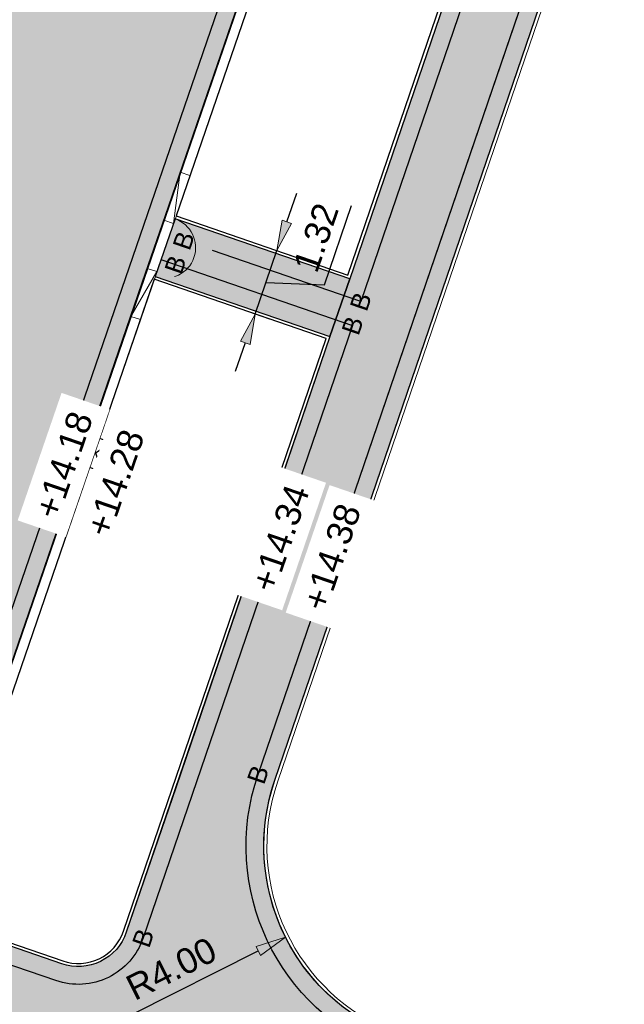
# Model space of a CAD drawing. Header units: metres. Extents: x 131295 to 132236, y 397710 to 398702.
# Tile 63 of 127: x 131521 to 131533, y 398018 to 398038. Entities that reach past the tile are written whole.
import ezdxf
from ezdxf.enums import TextEntityAlignment as Align

# ---------------------------------------------------------------- set-up
doc = ezdxf.new("R2010")
doc.units = ezdxf.units.M
doc.linetypes.add('AL-BANDVERLAGING', pattern=[5, 1.5, -1, 0, -1, 1.5])
doc.linetypes.add('AL-MATERIAALS', pattern=[2, 1, -1])
doc.layers.get('Defpoints').update_dxf_attribs({"color": 128})
for name, color, linetype, lineweight in [('N-KO-bandverlaging', 1, 'AL-BANDVERLAGING', 18), ('N-KO-opsluitband 60x200mm', 2, 'Continuous', 25), ('N-KO-opsluitband achterkant', 8, 'Continuous', 5), ('N-KO-tekst banden', 1, 'Continuous', 18), ('N-KO-trottoirband 180-200x250mm', 3, 'Continuous', 35), ('N-KO-trottoirband achterkant', 8, 'Continuous', 5), ('N-KO-verloopband', 1, 'Continuous', 18), ('N-RI-trottoirkolk', 7, 'Continuous', 25), ("N-VH-arcering 'MAT' grijs 254", 254, 'Continuous', 18), ('X-AL-maatvoering', 1, 'Continuous', 18), ('X-AL-materiaalscheiding', 1, 'AL-MATERIAALS', 18), ('X-AL-planhoogte', 190, 'Continuous', 25)]:
    doc.layers.add(name, color=color, linetype=linetype, lineweight=lineweight)
doc.layers.add("N-VH-arcering 'MAT' kleur 1 (heiderood)", color=7, linetype='Continuous', lineweight=18, true_color=0xd98c8c)
for name, color, linetype, plot in [('X-AL-contourlijnen', 30, 'Continuous', False), ('X-AL-hulplijn bandenlijnnummers', 30, 'Continuous', False), ('X-AL-hulplijn hoogtetekst', 190, 'Continuous', False)]:
    doc.layers.add(name, color=color, linetype=linetype, plot=plot)
doc.styles.add('CS Annotative', font='arial.ttf')
doc.dimstyles.new('CS Annotative', dxfattribs={"dimtxt": 2.5, "dimasz": 3, "dimexe": 0.18, "dimexo": 0.0625, "dimgap": 1, "dimtad": 1, "dimzin": 0, "dimdsep": 46, "dimtxsty": 'CS Annotative', "dimblk": 'CS Dimensionpijl', "dimcen": 0, "dimse1": 1, "dimse2": 1, "dimclrd": 256, "dimclre": 256, "dimclrt": 2, "dimadec": 0, "dimazin": 0, "dimtm": 1e-09, "dimtfac": 1, "dimtofl": 0, "dimtmove": 1, "dimatfit": 3, "dimfxl": 1, "dimtfillclr": 256, "dimtolj": 1, "dimtzin": 0, "dimarcsym": 0})

# ---------------------------------------------------------------- blocks, each defined once
blk = doc.blocks.new('*U90')
for p, q in [((0.5126596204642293, 1.409673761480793), (1.601851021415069, -2.178663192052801)), ((2.627170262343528, 0.6406843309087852), (-0.5126596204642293, -1.409673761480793))]:
    blk.add_line(p, q)
blk.add_lwpolyline([(0.5126596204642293, 1.409673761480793), (-0.5126596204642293, -1.409673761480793), (1.601851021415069, -2.178663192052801), (2.627170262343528, 0.6406843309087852)], close=True)
blk = doc.blocks.new('CS Dimensionpijl')
h = blk.add_hatch(color=256)
h.dxf.hatch_style = 1
h.paths.add_polyline_path([(-1, -0.1666666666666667), (0, 0), (-1, 0.1666666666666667)])
at = {"flags": 128}
blk.add_lwpolyline([(0, 0.5), (0, -0.5)], dxfattribs=at)
blk.add_lwpolyline([(-1, -0.1666666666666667), (0, 0), (-1, 0.1666666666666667)], close=True, dxfattribs=at)
blk = doc.blocks.new('*D204')
at = {"layer": 'Defpoints', "color": 0, "transparency": 16777216}
for p in [(131524.3839409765, 398020.7358182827), (131519.8396603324, 398018.6502695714)]:
    blk.add_point(p, dxfattribs=at)
at = {"layer": 'X-AL-maatvoering', "lineweight": -2, "transparency": 16777216}
blk.add_line((131516.7717439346, 398017.2422823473), (131519.2943466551, 398018.400003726), dxfattribs=at)
at = {"layer": 'X-AL-maatvoering', "lineweight": -2, "transparency": 16777216, "xscale": 0.6000000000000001, "yscale": 0.6000000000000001, "zscale": 0.6000000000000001, "rotation": 24.65224744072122}
blk.add_blockref('CS Dimensionpijl', (131519.8396603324, 398018.6502695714), dxfattribs=at)
at = {"layer": 'X-AL-maatvoering', "color": 2, "transparency": 16777216, "insert": (131517.5704840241, 398018.1098000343), "char_height": 0.5, "attachment_point": 5, "rotation": 24.652247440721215, "style": 'CS Annotative'}
blk.add_mtext('\\A1;R5.00', dxfattribs=at)
blk = doc.blocks.new('*D333')
at = {"layer": 'Defpoints', "color": 0, "transparency": 16777216}
for p in [(131529.5586706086, 398021.464820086), (131525.9842734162, 398019.6693578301)]:
    blk.add_point(p, dxfattribs=at)
at = {"layer": 'X-AL-maatvoering', "lineweight": -2, "transparency": 16777216}
blk.add_line((131522.9678576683, 398018.1541762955), (131525.4481138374, 398019.4000384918), dxfattribs=at)
at = {"layer": 'X-AL-maatvoering', "lineweight": -2, "transparency": 16777216, "xscale": 0.6000000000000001, "yscale": 0.6000000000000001, "zscale": 0.6000000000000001, "rotation": 26.67092297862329}
blk.add_blockref('CS Dimensionpijl', (131525.9842734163, 398019.6693578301), dxfattribs=at)
at = {"layer": 'X-AL-maatvoering', "color": 2, "transparency": 16777216, "insert": (131523.7355435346, 398019.0492914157), "char_height": 0.5, "attachment_point": 5, "rotation": 26.67092297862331, "style": 'CS Annotative'}
blk.add_mtext('\\A1;R4.00', dxfattribs=at)
blk = doc.blocks.new('*D642')
at = {"layer": 'Defpoints', "color": 0, "transparency": 16777216}
for p in [(131525.5204425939, 398033.2911374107), (131525.8151010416, 398033.189765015), (131525.0910207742, 398032.0429399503)]:
    blk.add_point(p, dxfattribs=at)
at = {"layer": 'X-AL-maatvoering', "lineweight": -2, "transparency": 16777216}
for p, q in [((131526.0102927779, 398033.7571274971), (131526.2054845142, 398034.3244899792)), ((131526.7503836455, 398032.5197654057), (131527.286051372, 398034.0767871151)), ((131525.3856792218, 398031.9415675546), (131525.8151010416, 398033.189765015)), ((131525.6003901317, 398032.5656662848), (131526.7503836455, 398032.5197654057)), ((131525.1904874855, 398031.3742050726), (131524.9952957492, 398030.8068425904))]:
    blk.add_line(p, q, dxfattribs=at)
at = {"layer": 'X-AL-maatvoering', "lineweight": -2, "transparency": 16777216, "xscale": 0.6000000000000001, "yscale": 0.6000000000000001, "zscale": 0.6000000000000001}
for p, rotation in [((131525.8151010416, 398033.189765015), 251.0150634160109), ((131525.3856792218, 398031.9415675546), 71.01506341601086)]:
    blk.add_blockref('CS Dimensionpijl', p, dxfattribs=dict(at, rotation=rotation))
at = {"layer": 'X-AL-maatvoering', "color": 2, "transparency": 16777216, "insert": (131526.5875354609, 398033.4464453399), "char_height": 0.5, "attachment_point": 5, "rotation": 71.01506341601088, "style": 'CS Annotative'}
blk.add_mtext('\\A1;1.32', dxfattribs=at)

msp = doc.modelspace()

# ---------------------------------------------------------------- hatches: boundary and pattern name
at = {"layer": "N-VH-arcering 'MAT' grijs 254"}
h = msp.add_hatch(color=256, dxfattribs=at)
h.dxf.hatch_style = 1
edge = h.paths.add_edge_path()
edge.add_line((131526.5617661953, 398025.0630631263), (131542.7143741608, 398072.295478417))
edge.add_line((131542.7143741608, 398072.295478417), (131543.143313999, 398073.5497566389))
edge.add_line((131543.143313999, 398073.5497566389), (131541.4412221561, 398074.1353333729))
edge.add_line((131541.4412221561, 398074.1353333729), (131537.0612930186, 398061.3278255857))
edge.add_line((131537.0612930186, 398061.3278255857), (131536.6729930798, 398060.192383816))
edge.add_line((131536.6729930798, 398060.192383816), (131532.1926935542, 398047.0913793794))
edge.add_line((131532.1926935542, 398047.0913793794), (131531.8043936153, 398045.9559376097))
edge.add_line((131531.8043936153, 398045.9559376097), (131527.2482828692, 398032.6332508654))
edge.add_line((131527.2482828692, 398032.6332508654), (131526.8599829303, 398031.4978090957))
edge.add_line((131526.8599829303, 398031.4978090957), (131524.8230050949, 398025.541409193))
edge.add_line((131524.8230050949, 398025.541409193), (131523.820793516, 398022.6108063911))
edge.add_line((131523.820793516, 398022.6108063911), (131522.8483349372, 398019.7672054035))
edge.add_arc((131521.9021350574, 398020.0907881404), 0.9999999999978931, 251.015063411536, 341.1202673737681, ccw=False)
edge.add_line((131521.5768154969, 398019.1451840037), (131519.6762390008, 398019.7990461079))
edge.add_arc((131524.3839409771, 398020.7358182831), 4.80000000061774, 191.2541213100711, 219.0195346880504)
edge.add_arc((131524.3839409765, 398020.7358182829), 4.800000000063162, 219.0195346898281, 249.4383931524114)
edge.add_line((131522.6981122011, 398016.2416018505), (131527.6362419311, 398014.389256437))
edge.add_line((131527.6362419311, 398014.389256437), (131528.7390715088, 398017.5001030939))
edge.add_line((131528.7390715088, 398017.5001030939), (131528.1538132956, 398017.7196397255))
edge.add_arc((131529.5586706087, 398021.4648200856), 4.000000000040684, 193.7813702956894, 249.43839314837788, ccw=False)
edge.add_arc((131529.5586706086, 398021.4648200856), 3.999999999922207, 161.1202673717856, 193.7813702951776, ccw=False)
edge.add_line((131525.7738710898, 398022.7591510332), (131526.5617661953, 398025.0630631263))
h = msp.add_hatch(color=256, dxfattribs=at)
h.dxf.hatch_style = 1
h.paths.add_polyline_path([(131523.808112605, 398033.8167848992), (131523.4177291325, 398032.6820599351), (131526.8599829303, 398031.4978090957), (131527.2482828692, 398032.6332508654)])
at = {"layer": "N-VH-arcering 'MAT' kleur 1 (heiderood)"}
h = msp.add_hatch(color=256, dxfattribs=at)
h.dxf.hatch_style = 1
h.paths.add_polyline_path([(131533.0292090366, 398061.2344628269), (131533.0942729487, 398061.4235836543), (131533.4846564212, 398062.5583086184), (131533.5497203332, 398062.7474294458), (131537.8181436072, 398075.1544261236), (131541.8195742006, 398086.7853570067), (131545.3819790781, 398097.14017485), (131545.4470429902, 398097.3292956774), (131545.8374264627, 398098.4640206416), (131545.9024903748, 398098.653141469), (131549.6809325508, 398109.6359134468), (131544.9529118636, 398111.2625112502), (131540.7190223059, 398098.9558934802), (131537.205571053, 398088.7433688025), (131535.8461648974, 398084.7919922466), (131533.1460125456, 398076.9434779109), (131532.2214334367, 398074.2560101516), (131529.5212810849, 398066.4074958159), (131528.0260732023, 398062.0613853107), (131524.5126219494, 398051.848860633), (131523.2090798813, 398048.0598638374), (131519.6956286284, 398037.8473391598), (131518.2486126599, 398033.6413077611), (131516.3617592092, 398028.1568037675), (131515.2694851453, 398024.9818982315), (131519.9975058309, 398023.3553004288), (131523.1635443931, 398032.5580030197), (131523.2286083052, 398032.7471238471), (131523.6189917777, 398033.8818488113), (131523.6840556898, 398034.0709696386), (131528.1344857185, 398047.007004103), (131528.1995496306, 398047.1961249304), (131528.5899331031, 398048.3308498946), (131528.6549970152, 398048.5199707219)])
h = msp.add_hatch(color=256, dxfattribs=at)
h.dxf.hatch_style = 1
edge = h.paths.add_edge_path()
edge.add_arc((131524.3839409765, 398020.7358182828), 5.0000000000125, 161.0150634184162, 249.4383931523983, ccw=False)
edge.add_line((131519.6559202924, 398022.3624160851), (131514.9278996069, 398023.9890138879))
edge.add_line((131514.9278996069, 398023.9890138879), (131514.1910529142, 398021.8472266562))
edge.add_arc((131509.4630321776, 398023.4738244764), 5.000000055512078, 250.98388689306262, 341.0150634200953, ccw=False)
edge.add_line((131507.8338619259, 398018.7466895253), (131506.7287951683, 398015.5312144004))
edge.add_arc((131505.1037288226, 398010.8026671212), 4.99999999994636, -18.984936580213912, 71.03362110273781, ccw=False)
edge.add_line((131509.8317495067, 398009.176069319), (131509.3814020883, 398007.8670475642))
edge.add_line((131509.3814020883, 398007.8670475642), (131514.1094227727, 398006.2404497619))
edge.add_arc((131518.8374434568, 398004.6138519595), 4.999999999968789, 69.45333164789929, 161.0150634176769, ccw=False)
edge.add_line((131520.5922944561, 398009.295785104), (131521.1040537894, 398009.103970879))
edge.add_line((131521.1040537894, 398009.103970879), (131523.5775807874, 398015.6980958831))
edge.add_line((131523.5775807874, 398015.6980958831), (131522.6278693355, 398016.0543428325))

# ---------------------------------------------------------------- linework, layer by layer
at = {"layer": 'N-KO-bandverlaging', "flags": 128}
msp.add_lwpolyline([(131523.808112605, 398033.8167848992, -0.9999999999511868), (131523.4177291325, 398032.6820599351)], format="xyb", dxfattribs=at)
at = {"layer": 'N-KO-opsluitband 60x200mm', "flags": 128}
for points in [[(131528.7390715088, 398017.5001030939), (131528.1538132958, 398017.7196397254, -0.4056418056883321), (131525.7738710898, 398022.7591510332), (131542.7143741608, 398072.295478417)], [(131523.4177291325, 398032.6820599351), (131526.8599829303, 398031.4978090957), (131522.8483349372, 398019.7672054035, -0.4147514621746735), (131521.5768154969, 398019.1451840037), (131519.6762390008, 398019.7990461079)]]:
    msp.add_lwpolyline(points, format="xyb", dxfattribs=at)
msp.add_lwpolyline([(131528.3886704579, 398047.1310610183), (131531.8043936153, 398045.9559376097), (131527.2482828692, 398032.6332508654), (131523.808112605, 398033.8167848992)], dxfattribs=at)
at = {"layer": 'N-KO-opsluitband achterkant', "flags": 128}
for points in [[(131528.7390715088, 398017.5001030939), (131528.7601443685, 398017.5562807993), (131528.1748861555, 398017.7758174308, -0.4056418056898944), (131525.8306430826, 398022.7397360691), (131542.771146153, 398072.276063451), (131542.7143741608, 398072.295478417)], [(131523.3982099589, 398032.6253236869), (131526.7838315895, 398031.4605562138), (131522.7915629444, 398019.7866203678, -0.4147514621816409), (131521.5963346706, 398019.2019202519), (131519.663230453, 398019.866972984)]]:
    msp.add_lwpolyline(points, format="xyb", dxfattribs=at)
msp.add_lwpolyline([(131528.3691512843, 398047.0743247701), (131531.7282422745, 398045.9186847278), (131527.2109615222, 398032.7095421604), (131523.8276317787, 398033.8735211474)], dxfattribs=at)
at = {"layer": 'N-KO-trottoirband 180-200x250mm', "flags": 128}
msp.add_lwpolyline([(131537.8181436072, 398075.1544261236), (131519.6559202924, 398022.362416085, 0.4061764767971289), (131522.6278693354, 398016.0543428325), (131527.5659990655, 398014.201997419)], format="xyb", dxfattribs=at)
at = {"layer": 'N-KO-trottoirband achterkant'}
msp.add_lwpolyline([(131537.8181436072, 398075.1544261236), (131538.0072644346, 398075.0893622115), (131519.8450411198, 398022.297352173, 0.4061764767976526), (131522.6981122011, 398016.2416018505), (131527.6362419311, 398014.389256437), (131527.5659990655, 398014.201997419)], format="xyb", dxfattribs=at)
at = {"layer": 'N-KO-verloopband', "flags": 128}
for points in [[(131523.5864598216, 398033.7872883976), (131523.775580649, 398033.7222244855), (131523.911779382, 398034.7328925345), (131524.1009002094, 398034.6678286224)], [(131523.1249415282, 398031.8310162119), (131522.9358207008, 398031.896080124), (131523.4502610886, 398032.7766203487), (131523.2611402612, 398032.8416842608)]]:
    msp.add_lwpolyline(points, dxfattribs=at)
at = {"layer": 'X-AL-contourlijnen', "flags": 128}
for points in [[(131526.5617661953, 398025.0630631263), (131542.7143741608, 398072.295478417), (131543.143313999, 398073.5497566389), (131541.4412221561, 398074.1353333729), (131537.0612930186, 398061.3278255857), (131536.6729930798, 398060.192383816), (131532.1926935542, 398047.0913793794), (131531.8043936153, 398045.9559376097), (131527.2482828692, 398032.6332508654), (131526.8599829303, 398031.4978090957), (131524.8230050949, 398025.541409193), (131523.820793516, 398022.6108063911), (131522.8483349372, 398019.7672054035, -0.4147514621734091), (131521.5768154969, 398019.1451840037), (131519.6762390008, 398019.7990461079, 0.1217456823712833), (131520.6546704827, 398017.7138087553, 0.1335122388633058), (131522.6981122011, 398016.2416018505), (131527.6362419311, 398014.389256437), (131528.7390715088, 398017.5001030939), (131528.1538132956, 398017.7196397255, -0.2477390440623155), (131525.6738234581, 398020.5119493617, -0.1434836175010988), (131525.7738710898, 398022.7591510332)], [(131526.7838315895, 398031.4605562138), (131523.3982099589, 398032.6253236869), (131519.8450411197, 398022.2973521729, 0.1290499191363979), (131519.663230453, 398019.866972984), (131521.5963346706, 398019.2019202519, 0.4147514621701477), (131522.7915629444, 398019.7866203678)], [(131522.6278693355, 398016.0543428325, -0.4061764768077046), (131519.6559202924, 398022.3624160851), (131514.9278996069, 398023.9890138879), (131514.1910529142, 398021.8472266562, -0.4143729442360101), (131507.8338619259, 398018.7466895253), (131506.7287951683, 398015.5312144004, -0.4143084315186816), (131509.8317495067, 398009.176069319), (131509.3814020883, 398007.8670475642), (131514.1094227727, 398006.2404497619, -0.4222197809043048), (131520.5922944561, 398009.295785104), (131521.1040537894, 398009.103970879), (131523.5775807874, 398015.6980958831)]]:
    msp.add_lwpolyline(points, format="xyb", close=True, dxfattribs=at)
for points in [[(131531.7282422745, 398045.9186847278), (131528.3691512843, 398047.0743247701), (131523.8276317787, 398033.8735211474), (131527.2109615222, 398032.7095421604)], [(131523.808112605, 398033.8167848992), (131523.4177291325, 398032.6820599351), (131526.8599829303, 398031.4978090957), (131527.2482828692, 398032.6332508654)]]:
    msp.add_lwpolyline(points, close=True, dxfattribs=at)
msp.add_lwpolyline([(131519.6956286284, 398037.8473391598), (131518.2486126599, 398033.6413077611), (131516.3617592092, 398028.1568037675), (131515.2694851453, 398024.9818982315), (131519.9975058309, 398023.3553004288), (131523.1635443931, 398032.5580030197), (131523.2286083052, 398032.7471238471), (131523.6189917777, 398033.8818488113), (131523.6840556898, 398034.0709696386), (131528.1344857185, 398047.007004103)], dxfattribs=at)
at = {"layer": 'X-AL-hulplijn bandenlijnnummers', "flags": 128}
for points in [[(131528.3352579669, 398017.2777641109), (131528.0308882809, 398017.3919364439, -0.4056418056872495), (131525.4427011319, 398022.8724049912), (131542.2861293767, 398072.1248724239)], [(131523.5315909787, 398033.013021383), (131527.3041990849, 398031.7151175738), (131523.1795048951, 398019.6539514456, -0.4147514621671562), (131521.4629536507, 398018.8142225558), (131520.1297396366, 398019.2728929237)]]:
    msp.add_lwpolyline(points, format="xyb", dxfattribs=at)
msp.add_lwpolyline([(131529.3535760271, 398047.1692348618), (131532.24860977, 398046.1732460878), (131527.4659907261, 398032.1882183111), (131524.545294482, 398033.1930358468)], dxfattribs=at)
at = {"layer": 'X-AL-hulplijn bandenlijnnummers'}
msp.add_lwpolyline([(131527.7059284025, 398046.8371847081), (131519.3249588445, 398022.4762779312, 0.4061764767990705), (131522.5049443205, 398015.726639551), (131527.1621855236, 398013.9796584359)], format="xyb", dxfattribs=at)
at = {"layer": 'X-AL-hulplijn hoogtetekst', "flags": 128}
msp.add_lwpolyline([(131528.6161464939, 398017.1723998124), (131528.0308882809, 398017.3919364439, -0.4056418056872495), (131525.4427011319, 398022.8724049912), (131542.3832042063, 398072.4087323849)], format="xyb", dxfattribs=at)
at = {"layer": 'X-AL-materiaalscheiding', "flags": 128}
msp.add_lwpolyline([(131527.2482828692, 398032.6332508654), (131526.8599829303, 398031.4978090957)], dxfattribs=at)

# ---------------------------------------------------------------- block references
at = {"layer": 'N-RI-trottoirkolk', "xscale": 0.2, "yscale": 0.2, "zscale": 0.2, "rotation": 1}
msp.add_blockref('*U90', (131522.0332066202, 398029.2724579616), dxfattribs=at)

# ---------------------------------------------------------------- texts
at = {"layer": 'N-KO-tekst banden', "style": 'CS Annotative'}
for p in [(131523.977932, 398033.388227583), (131523.8152722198, 398032.9154255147), (131527.4659907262, 398032.1882183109), (131527.304199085, 398031.7151175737), (131525.4427011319, 398022.8724049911), (131523.1795048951, 398019.6539514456)]:
    msp.add_text('B', height=0.3599999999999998, rotation=71.0187745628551, dxfattribs=at).set_placement(p, align=Align.MIDDLE)

# ---------------------------------------------------------------- dimensions: what is measured, and where the dimension line sits
at = {"layer": 'X-AL-maatvoering'}
dim = msp.add_aligned_dim(p1=(131525.0910207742, 398032.0429399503), p2=(131525.520442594, 398033.2911374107), distance=-0.31160867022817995, dimstyle='CS Annotative', dxfattribs=at)
dim.commit()
dim.dimension.update_dxf_attribs({"geometry": '*D642', "text_midpoint": (131526.3847655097, 398032.8570553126)})
for center, mpoint, picture, middle in [((131529.5586706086, 398021.464820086), (131525.9842734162, 398019.6693578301), '*D333', (131523.9399059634, 398018.6424477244)), ((131524.3839409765, 398020.7358182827), (131519.8396603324, 398018.6502695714), '*D204', (131517.7603884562, 398017.696010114))]:
    dim = msp.add_radius_dim(center=center, mpoint=mpoint, dimstyle='CS Annotative', dxfattribs=at)
    dim.commit()
    dim.dimension.update_dxf_attribs({"geometry": picture, "text_midpoint": middle})

# ---------------------------------------------------------------- next in the draw order: texts
at = {"layer": 'X-AL-planhoogte', "char_height": 0.5, "attachment_point": 5, "rotation": 71.01506341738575, "style": 'CS Annotative', "bg_fill": 2}
for s, insert in [('+14.18', (131521.617486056, 398028.9693210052)), ('+14.34', (131525.8805243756, 398027.5247035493))]:
    msp.add_mtext(s, dxfattribs=dict(at, insert=insert))

# ---------------------------------------------------------------- next in the draw order: texts
for s, insert in [('+14.28', (131522.6315882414, 398028.613961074)), ('+14.38', (131526.8961513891, 398027.1536765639))]:
    msp.add_mtext(s, dxfattribs=dict(at, insert=insert))

doc.saveas('drawing.dxf')
